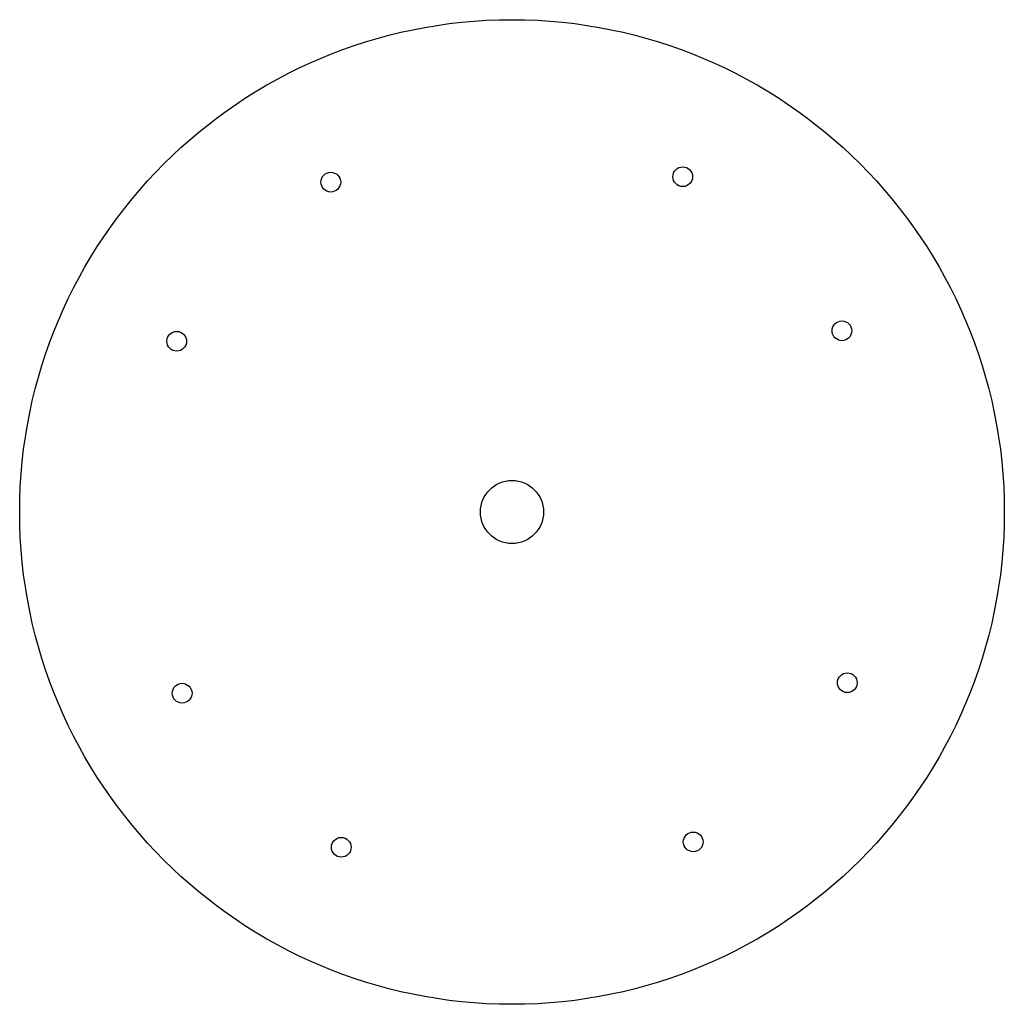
# Model space of a CAD drawing. Header units: millimetres. Extents: x -100 to 100, y -100 to 100.
import ezdxf

# ---------------------------------------------------------------- set-up
doc = ezdxf.new("R2010")
doc.units = ezdxf.units.MM

msp = doc.modelspace()

# ---------------------------------------------------------------- linework, layer by layer
for centre, radius in [((0, 0), 100), ((34.68, 68.11), 2), ((-36.8, 67), 2), ((67, 36.8), 2), ((-68.11, 34.68), 2), ((0, 0), 6.4), ((68.11, -34.68), 2), ((-67, -36.8), 2), ((36.8, -67), 2), ((-34.68, -68.11), 2)]:
    msp.add_circle(centre, radius)

doc.saveas('drawing.dxf')
